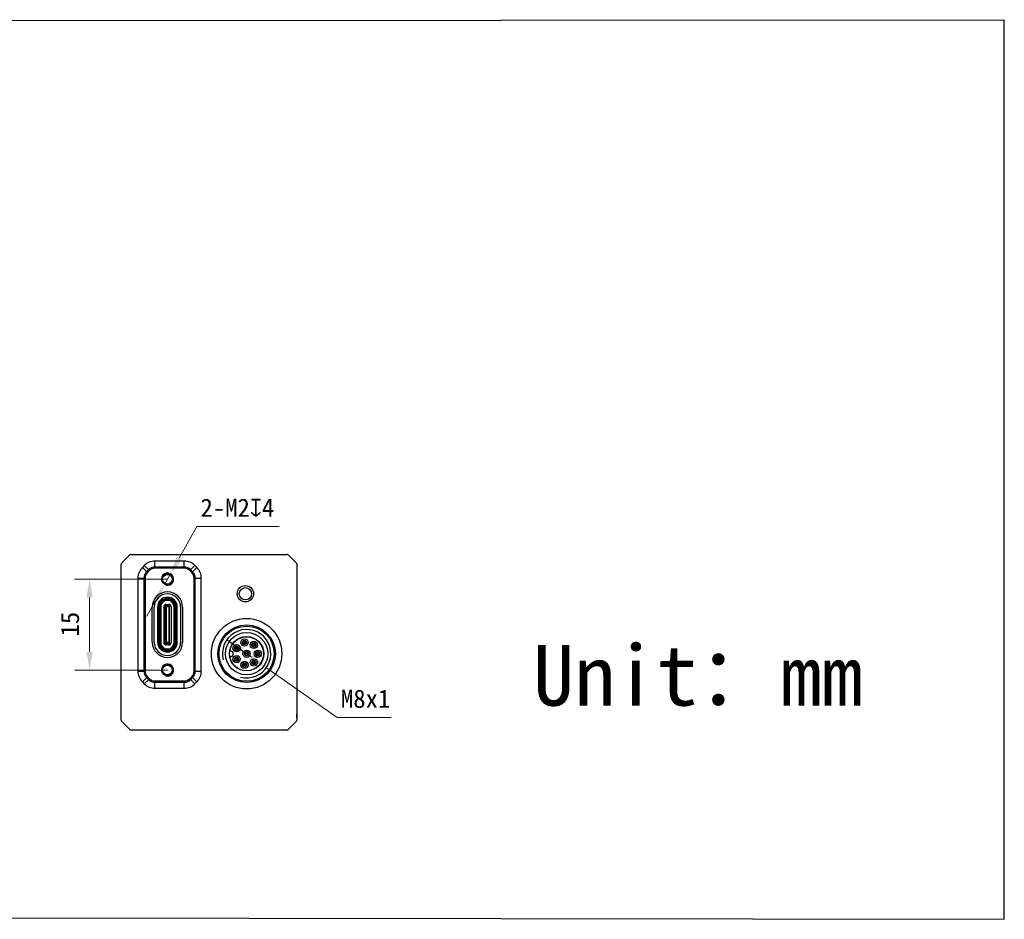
# Model space of a CAD drawing. Header units: millimetres. Extents: x 1096 to 1443, y 20 to 169.
# Tile 2 of 2: x 1281 to 1443, y 20 to 168. Entities that reach past the tile are written whole.
import ezdxf

# ---------------------------------------------------------------- set-up
doc = ezdxf.new("R2010")
doc.units = ezdxf.units.MM
doc.header["$LTSCALE"] = 16.335
doc.header["$PDMODE"] = 3
doc.header["$PDSIZE"] = 8
doc.layers.get('0').update_dxf_attribs({"linetype": 'CONTINUOUS'})
doc.layers.get('Defpoints').update_dxf_attribs({"linetype": 'CONTINUOUS'})
for name, color, linetype in [('00_COMPONENTS', 7, 'CONTINUOUS'), ('05_ALL_CURVES', 7, 'CONTINUOUS'), ('ASM_DXF_DIMENSION', 7, 'CONTINUOUS'), ('D-01-35-26-0DXF_CONTINUOUS_LINE', 7, 'CONTINUOUS')]:
    doc.layers.add(name, color=color, linetype=linetype)
doc.styles.get("Standard").update_dxf_attribs({"font": 'simfang.ttf'})
doc.dimstyles.new('DIMSTYLE_1', dxfattribs={"dimtxt": 3, "dimasz": 3, "dimexe": 2.5, "dimexo": 0, "dimgap": 0.75, "dimtad": 1, "dimdsep": 46, "dimtxsty": 'STANDARD', "dimblk": '_FILLED', "dimcen": 0.09, "dimclrd": 8, "dimclre": 8, "dimclrt": 7, "dimadec": 0, "dimazin": 0, "dimtp": 0.001, "dimtm": 0.001, "dimtfac": 1, "dimtofl": 0, "dimtmove": 0, "dimatfit": 3, "dimldrblk": '_FILLED', "dimfxl": 1, "dimtolj": 1, "dimlwd": 9, "dimlwe": 9, "dimarcsym": 0})
doc.dimstyles.new('DIMSTYLE_2', dxfattribs={"dimtxt": 3, "dimasz": 3, "dimexe": 2.5, "dimexo": 0, "dimtad": 1, "dimdec": 3, "dimdsep": 46, "dimtxsty": 'STANDARD', "dimblk": '_FILLED', "dimcen": 0.09, "dimclrd": 8, "dimclre": 8, "dimclrt": 7, "dimadec": 0, "dimazin": 0, "dimtp": 0.001, "dimtm": 0.001, "dimtfac": 1, "dimtdec": 3, "dimtmove": 0, "dimatfit": 2, "dimldrblk": '_FILLED', "dimfxl": 1, "dimtolj": 1, "dimlwd": 9, "dimlwe": 9, "dimarcsym": 0})

# ---------------------------------------------------------------- blocks, each defined once
blk = doc.blocks.new('_FILLED')
at = {"color": 0, "linetype": 'ByBlock'}
blk.add_solid([(0, 0), (-1, 0.167), (-1, -0.167)], dxfattribs=at)
blk = doc.blocks.new('*D154')
at = {"layer": 'D-01-35-26-0DXF_CONTINUOUS_LINE', "color": 8, "linetype": 'Continuous', "lineweight": 9}
for p, q in [((1305.23, 76), (1289.87, 76)), ((1292.37, 73), (1292.37, 64)), ((1305.23, 61), (1289.87, 61))]:
    blk.add_line(p, q, dxfattribs=at)
at = {"layer": 'Defpoints', "color": 0}
for p in [(1305.23, 76), (1292.37, 61), (1305.23, 61)]:
    blk.add_point(p, dxfattribs=at)
at = {"layer": 'D-01-35-26-0DXF_CONTINUOUS_LINE', "color": 8, "linetype": 'ByBlock', "lineweight": 9, "xscale": 3, "yscale": 3, "zscale": 3}
for p, rotation in [((1292.37, 76), 90), ((1292.37, 61), 270)]:
    blk.add_blockref('_FILLED', p, dxfattribs=dict(at, rotation=rotation))
at = {"layer": 'D-01-35-26-0DXF_CONTINUOUS_LINE', "color": 7, "lineweight": 30, "insert": (1287.62, 68.58), "char_height": 3, "attachment_point": 2, "rotation": 90, "line_spacing_factor": 0.9}
blk.add_mtext('\\A1;15', dxfattribs=at)
blk = doc.blocks.new('*D168')
at = {"layer": 'ASM_DXF_DIMENSION', "color": 8, "linetype": 'Continuous', "lineweight": 9}
for p, q in [((1307.18, 79.49), (1310.06, 84.68)), ((1323.71, 84.68), (1310.06, 84.68)), ((1304.74, 75.12), (1305.72, 76.87)), ((1303.28, 72.5), (1301.82, 69.88))]:
    blk.add_line(p, q, dxfattribs=at)
at = {"layer": 'Defpoints', "color": 0}
for p in [(1305.72, 76.87), (1304.74, 75.12)]:
    blk.add_point(p, dxfattribs=at)
at = {"layer": 'ASM_DXF_DIMENSION', "color": 8, "linetype": 'ByBlock', "lineweight": 9, "xscale": 3, "yscale": 3, "zscale": 3}
for p, rotation in [((1305.72, 76.87), 240.8911835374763), ((1304.74, 75.12), 60.89118353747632)]:
    blk.add_blockref('_FILLED', p, dxfattribs=dict(at, rotation=rotation))
at = {"layer": 'ASM_DXF_DIMENSION', "color": 7, "lineweight": 15, "insert": (1310.69, 89.3), "char_height": 3, "attachment_point": 1, "line_spacing_factor": 0.9}
blk.add_mtext('\\A1;{2-M2{\\fgdt;x}4}', dxfattribs=at)
blk = doc.blocks.new('*D178')
at = {"layer": 'ASM_DXF_DIMENSION', "color": 8, "linetype": 'Continuous', "lineweight": 9}
for p, q in [((1315.04, 66), (1319.12, 63.12)), ((1321.57, 61.39), (1333.25, 53.15)), ((1342.17, 53.15), (1333.25, 53.15))]:
    blk.add_line(p, q, dxfattribs=at)
at = {"layer": 'Defpoints', "color": 0}
for p in [(1315.04, 66), (1321.57, 61.39)]:
    blk.add_point(p, dxfattribs=at)
at = {"layer": 'ASM_DXF_DIMENSION', "color": 8, "linetype": 'ByBlock', "lineweight": 9, "xscale": 3, "yscale": 3, "zscale": 3}
for p, rotation in [((1315.04, 66), 144.7875199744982), ((1321.57, 61.39), 324.7875199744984)]:
    blk.add_blockref('_FILLED', p, dxfattribs=dict(at, rotation=rotation))
at = {"layer": 'ASM_DXF_DIMENSION', "color": 7, "lineweight": 15, "insert": (1333.88, 57.77), "char_height": 3, "attachment_point": 1, "line_spacing_factor": 0.9}
blk.add_mtext('\\A1;M8x1', dxfattribs=at)

msp = doc.modelspace()

# ---------------------------------------------------------------- linework, layer by layer
at = {"color": 7}
for p, q in [((1096.1887, 168.05), (1443.4516, 168.3556)), ((1443.4516, 19.8556), (1443.4516, 168.3556)), ((1095.6334, 20.4108), (1443.4516, 19.8556))]:
    msp.add_line(p, q, dxfattribs=at)
at = {"layer": '00_COMPONENTS'}
for p, q in [((1299.0168, 80.0078), (1297.6925, 78.6835)), ((1299.2289, 80.0956), (1324.9804, 80.0956)), ((1326.5168, 78.6835), (1325.1925, 80.0078)), ((1297.6046, 52.7199), (1297.6046, 78.4714)), ((1301.406, 78.2606), (1301.0847, 77.9393)), ((1302.2517, 77.4149), (1301.406, 78.2606)), ((1303.171, 77.7956), (1303.171, 78.9917)), ((1308.0083, 78.9917), (1303.171, 78.9917)), ((1308.0083, 77.7956), (1308.0083, 78.9917)), ((1308.9276, 77.4149), (1309.7733, 78.2606)), ((1310.0946, 77.9393), (1309.7733, 78.2606)), ((1326.6046, 78.4714), (1326.6046, 52.7199)), ((1301.9304, 77.0936), (1301.0847, 77.9393)), ((1302.1078, 77.5588), (1301.7865, 77.2375)), ((1302.1103, 77.5563), (1301.789, 77.235)), ((1302.2517, 77.4149), (1301.9304, 77.0936)), ((1302.2517, 77.4149), (1301.9304, 77.0936)), ((1308.0083, 77.9992), (1303.171, 77.9992)), ((1308.0083, 77.9956), (1303.171, 77.9956)), ((1308.0083, 77.7956), (1303.171, 77.7956)), ((1308.0083, 77.7956), (1303.171, 77.7956)), ((1309.2489, 77.0936), (1308.9276, 77.4149)), ((1309.2489, 77.0936), (1308.9276, 77.4149)), ((1309.3903, 77.235), (1309.069, 77.5563)), ((1309.3928, 77.2375), (1309.0715, 77.5588)), ((1309.2489, 77.0936), (1310.0946, 77.9393)), ((1300.3536, 76.1743), (1300.3536, 60.817)), ((1300.3536, 76.1743), (1301.5496, 76.1743)), ((1301.3461, 76.1743), (1301.3461, 60.817)), ((1301.3496, 76.1743), (1301.3496, 60.817)), ((1301.5496, 76.1743), (1301.5496, 60.817)), ((1301.5496, 76.1743), (1301.5496, 60.817)), ((1309.6296, 60.817), (1309.6296, 76.1743)), ((1309.6296, 60.817), (1309.6296, 76.1743)), ((1309.6296, 76.1743), (1310.8257, 76.1743)), ((1309.8296, 60.817), (1309.8296, 76.1743)), ((1309.8332, 60.817), (1309.8332, 76.1743)), ((1310.8257, 60.817), (1310.8257, 76.1743)), ((1304.9046, 71.7406), (1304.9046, 65.2406)), ((1304.9046, 71.7406), (1305.1546, 71.7406)), ((1305.0296, 71.8407), (1305.1546, 71.8407)), ((1305.1546, 71.4733), (1305.1546, 71.8456)), ((1305.1546, 71.8456), (1305.3046, 71.8456)), ((1305.3046, 71.586), (1305.1546, 71.586)), ((1305.3046, 71.4733), (1305.3046, 71.8456)), ((1305.3046, 71.8407), (1305.4296, 71.8407)), ((1305.3046, 71.7406), (1305.5546, 71.7406)), ((1305.5546, 65.2406), (1305.5546, 71.7406)), ((1302.7196, 65.5956), (1302.7196, 71.3956)), ((1303.0496, 65.5956), (1303.0496, 71.3956)), ((1303.5996, 71.3956), (1303.5996, 65.5956)), ((1303.7996, 71.3956), (1303.7996, 65.5956)), ((1303.9496, 71.3956), (1303.9496, 65.5956)), ((1304.1196, 71.3906), (1304.1196, 65.5906)), ((1304.6296, 71.4406), (1304.6296, 65.5406)), ((1304.8796, 71.5445), (1304.8796, 65.4368)), ((1304.9046, 71.5406), (1304.8796, 71.5406)), ((1304.9046, 71.3806), (1304.8796, 71.3806)), ((1304.8796, 71.1106), (1304.9046, 71.1106)), ((1304.9046, 71.1056), (1304.8796, 71.1056)), ((1304.9046, 70.8806), (1304.8796, 70.8806)), ((1304.8796, 70.6106), (1304.9046, 70.6106)), ((1304.9046, 70.6056), (1304.8796, 70.6056)), ((1304.9046, 70.3806), (1304.8796, 70.3806)), ((1304.8796, 70.1106), (1304.9046, 70.1106)), ((1304.9046, 70.1056), (1304.8796, 70.1056)), ((1305.0046, 71.4329), (1304.9046, 71.4929)), ((1305.0046, 71.4329), (1305.0046, 65.5483)), ((1305.4796, 71.4329), (1305.0046, 71.4329)), ((1305.3046, 71.4733), (1305.1546, 71.4733)), ((1305.4796, 71.4329), (1305.5546, 71.4929)), ((1305.4796, 71.4329), (1305.4796, 65.5483)), ((1305.5796, 71.5406), (1305.5546, 71.5406)), ((1305.5796, 71.3806), (1305.5546, 71.3806)), ((1305.5546, 71.1106), (1305.5796, 71.1106)), ((1305.5796, 71.1056), (1305.5546, 71.1056)), ((1305.5796, 70.8806), (1305.5546, 70.8806)), ((1305.5546, 70.6106), (1305.5796, 70.6106)), ((1305.5796, 70.6056), (1305.5546, 70.6056)), ((1305.5796, 70.3806), (1305.5546, 70.3806)), ((1305.5546, 70.1106), (1305.5796, 70.1106)), ((1305.5796, 70.1056), (1305.5546, 70.1056)), ((1305.5796, 65.4368), (1305.5796, 71.5445)), ((1305.8297, 71.4406), (1305.8297, 65.5406)), ((1306.3396, 65.5907), (1306.3396, 71.3907)), ((1306.5096, 65.5956), (1306.5096, 71.3956)), ((1306.6596, 65.5956), (1306.6596, 71.3956)), ((1306.8596, 65.5956), (1306.8596, 71.3956)), ((1307.4096, 71.3956), (1307.4096, 65.5956)), ((1307.7396, 71.3956), (1307.7396, 65.5956)), ((1304.9046, 69.8806), (1304.8796, 69.8806)), ((1304.8796, 69.6106), (1304.9046, 69.6106)), ((1304.9046, 69.6056), (1304.8796, 69.6056)), ((1304.9046, 69.3806), (1304.8796, 69.3806)), ((1304.8796, 69.1106), (1304.9046, 69.1106)), ((1304.9046, 69.1056), (1304.8796, 69.1056)), ((1304.9046, 68.8806), (1304.8796, 68.8806)), ((1304.8796, 68.6106), (1304.9046, 68.6106)), ((1304.9046, 68.6056), (1304.8796, 68.6056)), ((1304.9046, 68.3806), (1304.8796, 68.3806)), ((1305.5796, 69.8806), (1305.5546, 69.8806)), ((1305.5546, 69.6106), (1305.5796, 69.6106)), ((1305.5796, 69.6056), (1305.5546, 69.6056)), ((1305.5796, 69.3806), (1305.5546, 69.3806)), ((1305.5546, 69.1106), (1305.5796, 69.1106)), ((1305.5796, 69.1056), (1305.5546, 69.1056)), ((1305.5796, 68.8806), (1305.5546, 68.8806)), ((1305.5546, 68.6106), (1305.5796, 68.6106)), ((1305.5796, 68.6056), (1305.5546, 68.6056)), ((1305.5796, 68.3806), (1305.5546, 68.3806)), ((1304.8796, 68.1106), (1304.9046, 68.1106)), ((1304.9046, 68.1056), (1304.8796, 68.1056)), ((1304.9046, 67.8806), (1304.8796, 67.8806)), ((1304.8796, 67.6106), (1304.9046, 67.6106)), ((1304.9046, 67.6056), (1304.8796, 67.6056)), ((1304.9046, 67.3806), (1304.8796, 67.3806)), ((1304.8796, 67.1106), (1304.9046, 67.1106)), ((1304.9046, 67.1056), (1304.8796, 67.1056)), ((1304.9046, 66.8806), (1304.8796, 66.8806)), ((1305.5546, 68.1106), (1305.5796, 68.1106)), ((1305.5796, 68.1056), (1305.5546, 68.1056)), ((1305.5796, 67.8806), (1305.5546, 67.8806)), ((1305.5546, 67.6106), (1305.5796, 67.6106)), ((1305.5796, 67.6056), (1305.5546, 67.6056)), ((1305.5796, 67.3806), (1305.5546, 67.3806)), ((1305.5546, 67.1106), (1305.5796, 67.1106)), ((1305.5796, 67.1056), (1305.5546, 67.1056)), ((1305.5796, 66.8806), (1305.5546, 66.8806)), ((1304.8796, 66.6106), (1304.9046, 66.6106)), ((1304.9046, 66.6056), (1304.8796, 66.6056)), ((1304.9046, 66.3806), (1304.8796, 66.3806)), ((1304.8796, 66.1106), (1304.9046, 66.1106)), ((1304.9046, 66.1056), (1304.8796, 66.1056)), ((1304.9046, 65.8806), (1304.8796, 65.8806)), ((1304.8796, 65.6106), (1304.9046, 65.6106)), ((1304.9046, 65.6056), (1304.8796, 65.6056)), ((1304.8796, 65.4406), (1304.9046, 65.4406)), ((1304.9046, 65.4883), (1305.0046, 65.5483)), ((1305.1546, 65.2406), (1304.9046, 65.2406)), ((1305.4796, 65.5483), (1305.0046, 65.5483)), ((1305.4296, 65.1406), (1305.0296, 65.1406)), ((1305.1546, 65.508), (1305.1546, 65.1456)), ((1305.3046, 65.508), (1305.1546, 65.508)), ((1305.3046, 65.4053), (1305.1546, 65.4053)), ((1305.3046, 65.1456), (1305.1546, 65.1456)), ((1305.3046, 65.1456), (1305.3046, 65.508)), ((1305.5546, 65.2406), (1305.3046, 65.2406)), ((1305.4796, 65.5483), (1305.5546, 65.4883)), ((1305.5546, 66.6106), (1305.5796, 66.6106)), ((1305.5796, 66.6056), (1305.5546, 66.6056)), ((1305.5796, 66.3806), (1305.5546, 66.3806)), ((1305.5546, 66.1106), (1305.5796, 66.1106)), ((1305.5796, 66.1056), (1305.5546, 66.1056)), ((1305.5796, 65.8806), (1305.5546, 65.8806)), ((1305.5546, 65.6106), (1305.5796, 65.6106)), ((1305.5796, 65.6056), (1305.5546, 65.6056)), ((1305.5546, 65.4406), (1305.5796, 65.4406)), ((1300.3536, 60.817), (1301.5496, 60.817)), ((1309.6296, 60.817), (1310.8257, 60.817)), ((1301.0847, 59.052), (1301.9304, 59.8977)), ((1301.0847, 59.052), (1301.406, 58.7307)), ((1301.406, 58.7307), (1302.2517, 59.5764)), ((1301.7865, 59.7538), (1302.1078, 59.4325)), ((1301.789, 59.7563), (1302.1103, 59.435)), ((1301.9304, 59.8977), (1302.2517, 59.5764)), ((1301.9304, 59.8977), (1302.2517, 59.5764)), ((1303.171, 59.1956), (1308.0083, 59.1956)), ((1303.171, 57.9996), (1303.171, 59.1956)), ((1303.171, 59.1956), (1308.0083, 59.1956)), ((1303.171, 58.9956), (1308.0083, 58.9956)), ((1303.171, 58.9921), (1308.0083, 58.9921)), ((1308.0083, 57.9996), (1308.0083, 59.1956)), ((1308.9276, 59.5764), (1309.2489, 59.8977)), ((1308.9276, 59.5764), (1309.2489, 59.8977)), ((1309.7733, 58.7307), (1308.9276, 59.5764)), ((1309.069, 59.435), (1309.3903, 59.7563)), ((1309.0715, 59.4325), (1309.3928, 59.7538)), ((1310.0946, 59.052), (1309.2489, 59.8977)), ((1309.7733, 58.7307), (1310.0946, 59.052)), ((1303.171, 57.9996), (1308.0083, 57.9996)), ((1297.6925, 52.5078), (1299.0168, 51.1835)), ((1325.1925, 51.1835), (1326.5168, 52.5078)), ((1324.9804, 51.0956), (1299.2289, 51.0956))]:
    msp.add_line(p, q, dxfattribs=at)
for centre, radius in [((1305.2296, 75.9956), 0.95), ((1305.2296, 75.9956), 0.8), ((1318.1046, 73.5956), 1.35), ((1318.1046, 73.5956), 1.0102), ((1318.3046, 63.6956), 5.8194), ((1318.3046, 63.6956), 4.75), ((1318.3046, 63.6956), 4.55), ((1318.3046, 63.6956), 3.5), ((1318.3046, 63.6956), 2.85), ((1318.3046, 63.6956), 2.8), ((1316.6546, 64.5956), 0.6), ((1317.9546, 65.5456), 0.6), ((1317.9546, 65.5456), 0.35), ((1317.9546, 65.5456), 0.1), ((1319.5046, 65.1456), 0.6), ((1319.5046, 65.1456), 0.35), ((1319.5046, 65.1456), 0.1), ((1316.6546, 64.5956), 0.35), ((1316.6546, 64.5956), 0.1), ((1318.3046, 63.6956), 0.6), ((1318.3046, 63.6956), 0.35), ((1318.3046, 63.6956), 0.1), ((1320.1546, 63.6956), 0.6), ((1320.1546, 63.6956), 0.35), ((1320.1546, 63.6956), 0.1), ((1305.2296, 60.9956), 0.95), ((1316.6546, 62.7956), 0.6), ((1316.6546, 62.7956), 0.35), ((1316.6546, 62.7956), 0.1), ((1317.9546, 61.8456), 0.6), ((1317.9546, 61.8456), 0.35), ((1317.9546, 61.8456), 0.1), ((1319.5046, 62.2456), 0.6), ((1319.5046, 62.2456), 0.35), ((1319.5046, 62.2456), 0.1), ((1305.2296, 60.9956), 0.8)]:
    msp.add_circle(centre, radius, dxfattribs=at)
for centre, radius, start, end in [((1299.2289, 79.7956), 0.3, 90, 135), ((1324.9804, 79.7956), 0.3, 45, 90), ((1297.9046, 78.4714), 0.3, 135, 180), ((1303.171, 76.4956), 2.496, 90, 135), ((1308.0083, 76.4956), 2.496, 45, 90), ((1326.3046, 78.4714), 0.3, 0, 45), ((1302.8496, 76.1743), 2.496, 135, 180), ((1302.8496, 76.1743), 1.5036, 135, 180), ((1302.8496, 76.1743), 1.5, 135, 180), ((1302.8496, 76.1743), 1.3, 135, 180), ((1302.8496, 76.1743), 1.3, 135, 180), ((1303.171, 76.4956), 1.5036, 90, 135), ((1303.171, 76.4956), 1.5, 90, 135), ((1303.171, 76.4956), 1.3, 90, 135), ((1303.171, 76.4956), 1.3, 90, 135), ((1305.2296, 75.9956), 1, 255, 195), ((1308.0083, 76.4956), 1.5036, 45, 90), ((1308.0083, 76.4956), 1.5, 45, 90), ((1308.0083, 76.4956), 1.3, 45, 90), ((1308.0083, 76.4956), 1.3, 45, 90), ((1308.3296, 76.1743), 1.3, 0, 45), ((1308.3296, 76.1743), 1.3, 0, 45), ((1308.3296, 76.1743), 1.5, 0, 45), ((1308.3296, 76.1743), 1.5036, 0, 45), ((1308.3296, 76.1743), 2.496, 0, 45), ((1305.2296, 71.3956), 2.51, 0, 180), ((1305.2296, 71.3956), 2.18, 0, 180), ((1305.2296, 71.3956), 1.63, 0, 180), ((1305.2296, 71.3956), 1.43, 0, 180), ((1305.2296, 71.3956), 1.28, 0, 180), ((1305.2296, 71.3906), 1.11, 0.004513, 180.006201), ((1305.0296, 71.4406), 0.4, 90.000038, 180), ((1304.9258, 71.5445), 0.0462, 117.367989, 172.158133), ((1305.4296, 71.4406), 0.4, 0, 89.999837), ((1305.5334, 71.5445), 0.0462, 0.046575, 62.633446), ((1304.9253, 71.5445), 0.0457, 172.09331, 179.981576), ((1318.3046, 63.6956), 4, 255, 195), ((1305.2296, 65.5956), 2.51, 180, 0), ((1305.2296, 65.5956), 2.18, 180, 0), ((1305.2296, 65.5956), 1.63, 180, 0), ((1305.2296, 65.5956), 1.43, 180, 0), ((1305.2296, 65.5956), 1.28, 180, 0), ((1305.2296, 65.5906), 1.11, 180.004513, 0.006201), ((1305.0296, 65.5406), 0.4, 180.00004, 270), ((1304.9258, 65.4368), 0.0462, 180.04634, 242.632019), ((1305.4296, 65.5406), 0.4, 270.000036, 0), ((1305.5335, 65.4368), 0.0462, 297.366434, 352.160463), ((1305.534, 65.4368), 0.0457, 352.095118, 359.981787), ((1318.0501, 65.5456), 0.3501, 115.405455, 244.594545), ((1317.8591, 65.5456), 0.3501, 295.405453, 64.594547), ((1319.6001, 65.1456), 0.3501, 115.405455, 244.594545), ((1319.4091, 65.1456), 0.3501, 295.405453, 64.594547), ((1315.7839, 64.3327), 0.2, 165.817691, 258.530931), ((1315.6546, 63.6956), 0.45, 281.469069, 78.530931), ((1316.7501, 64.5956), 0.3501, 115.405455, 244.594545), ((1316.5591, 64.5956), 0.3501, 295.405453, 64.594547), ((1318.4001, 63.6956), 0.3501, 115.405455, 244.594545), ((1318.2091, 63.6956), 0.3501, 295.405453, 64.594547), ((1320.2501, 63.6956), 0.3501, 115.405455, 244.594545), ((1320.0591, 63.6956), 0.3501, 295.405453, 64.594547), ((1305.2296, 60.9956), 1, 255, 195), ((1315.7839, 63.0586), 0.2, 101.469069, 194.182309), ((1316.7501, 62.7956), 0.3501, 115.405455, 244.594545), ((1316.5591, 62.7956), 0.3501, 295.405453, 64.594547), ((1318.0501, 61.8456), 0.3501, 115.405455, 244.594545), ((1317.8591, 61.8456), 0.3501, 295.405453, 64.594547), ((1319.6001, 62.2456), 0.3501, 115.405455, 244.594545), ((1319.4091, 62.2456), 0.3501, 295.405453, 64.594547), ((1302.8496, 60.817), 2.496, 180, 225), ((1302.8496, 60.817), 1.5036, 180, 225), ((1302.8496, 60.817), 1.5, 180, 225), ((1302.8496, 60.817), 1.3, 180, 225), ((1302.8496, 60.817), 1.3, 180, 225), ((1308.3296, 60.817), 1.3, 315, 0), ((1308.3296, 60.817), 1.3, 315, 0), ((1308.3296, 60.817), 1.5, 315, 0), ((1308.3296, 60.817), 1.5036, 315, 0), ((1308.3296, 60.817), 2.496, 315, 0), ((1303.171, 60.4956), 2.496, 225, 270), ((1303.171, 60.4956), 1.5036, 225, 270), ((1303.171, 60.4956), 1.5, 225, 270), ((1303.171, 60.4956), 1.3, 225, 270), ((1303.171, 60.4956), 1.3, 225, 270), ((1308.0083, 60.4956), 1.3, 270, 315), ((1308.0083, 60.4956), 1.3, 270, 315), ((1308.0083, 60.4956), 1.5, 270, 315), ((1308.0083, 60.4956), 1.5036, 270, 315), ((1308.0083, 60.4956), 2.496, 270, 315), ((1297.9046, 52.7199), 0.3, 180, 225), ((1326.3046, 52.7199), 0.3, 315, 0), ((1299.2289, 51.3956), 0.3, 225, 270), ((1324.9804, 51.3956), 0.3, 270, 315)]:
    msp.add_arc(centre, radius, start, end, dxfattribs=at)
for points, knots in [([(1317.8999, 65.8619), (1317.9002, 65.862), (1317.9004, 65.8629), (1317.9007, 65.8643), (1317.901, 65.8669), (1317.9013, 65.8702), (1317.9017, 65.8745), (1317.9021, 65.8816), (1317.9024, 65.8874), (1317.9025, 65.8915)], [0, 0, 0, 0, 0.02416257, 0.07781131, 0.1619824, 0.27613427, 0.41867422, 0.58788702, 1, 1, 1, 1]), ([(1317.9025, 65.1998), (1317.9024, 65.2039), (1317.9021, 65.2097), (1317.9017, 65.2168), (1317.9013, 65.2211), (1317.901, 65.2244), (1317.9007, 65.227), (1317.9004, 65.2284), (1317.9002, 65.2293), (1317.8999, 65.2294)], [0, 0, 0, 0, 0.4121175, 0.58133703, 0.72389058, 0.8380591, 0.9222354, 0.97585778, 1, 1, 1, 1]), ([(1318.0068, 65.8915), (1318.0069, 65.8874), (1318.0072, 65.8816), (1318.0076, 65.8745), (1318.0079, 65.8702), (1318.0083, 65.8669), (1318.0086, 65.8643), (1318.0089, 65.8629), (1318.0091, 65.862), (1318.0093, 65.8619)], [0, 0, 0, 0, 0.41209217, 0.58131241, 0.72387927, 0.83806303, 0.92224536, 0.97586269, 1, 1, 1, 1]), ([(1318.0093, 65.2294), (1318.0091, 65.2293), (1318.0089, 65.2284), (1318.0086, 65.227), (1318.0083, 65.2244), (1318.0079, 65.2211), (1318.0076, 65.2168), (1318.0072, 65.2096), (1318.0069, 65.2039), (1318.0068, 65.1998)], [0, 0, 0, 0, 0.02415779, 0.07780158, 0.16197858, 0.27614561, 0.41869884, 0.58791242, 1, 1, 1, 1]), ([(1319.4499, 65.4619), (1319.4502, 65.462), (1319.4504, 65.4629), (1319.4507, 65.4643), (1319.451, 65.4669), (1319.4513, 65.4702), (1319.4517, 65.4745), (1319.4521, 65.4816), (1319.4524, 65.4874), (1319.4525, 65.4915)], [0, 0, 0, 0, 0.02416257, 0.07781131, 0.1619824, 0.27613427, 0.41867422, 0.58788702, 1, 1, 1, 1]), ([(1319.5568, 65.4915), (1319.5569, 65.4874), (1319.5572, 65.4816), (1319.5576, 65.4745), (1319.5579, 65.4702), (1319.5583, 65.4669), (1319.5586, 65.4643), (1319.5589, 65.4629), (1319.5591, 65.462), (1319.5593, 65.4619)], [0, 0, 0, 0, 0.41209217, 0.58131241, 0.72387927, 0.83806303, 0.92224536, 0.97586269, 1, 1, 1, 1]), ([(1316.5999, 64.9119), (1316.6002, 64.912), (1316.6004, 64.9129), (1316.6007, 64.9143), (1316.601, 64.9169), (1316.6013, 64.9202), (1316.6017, 64.9245), (1316.6021, 64.9316), (1316.6024, 64.9374), (1316.6025, 64.9415)], [0, 0, 0, 0, 0.02416257, 0.07781131, 0.1619824, 0.27613427, 0.41867422, 0.58788702, 1, 1, 1, 1]), ([(1316.6025, 64.2498), (1316.6024, 64.2539), (1316.6021, 64.2597), (1316.6017, 64.2668), (1316.6013, 64.2711), (1316.601, 64.2744), (1316.6007, 64.277), (1316.6004, 64.2784), (1316.6002, 64.2793), (1316.5999, 64.2794)], [0, 0, 0, 0, 0.4121175, 0.58133703, 0.72389058, 0.8380591, 0.9222354, 0.97585778, 1, 1, 1, 1]), ([(1316.7068, 64.9415), (1316.7069, 64.9374), (1316.7072, 64.9316), (1316.7076, 64.9245), (1316.7079, 64.9202), (1316.7083, 64.9169), (1316.7086, 64.9143), (1316.7089, 64.9129), (1316.7091, 64.912), (1316.7093, 64.9119)], [0, 0, 0, 0, 0.41209217, 0.58131241, 0.72387927, 0.83806303, 0.92224536, 0.97586269, 1, 1, 1, 1]), ([(1316.7093, 64.2794), (1316.7091, 64.2793), (1316.7089, 64.2784), (1316.7086, 64.277), (1316.7083, 64.2744), (1316.7079, 64.2711), (1316.7076, 64.2668), (1316.7072, 64.2596), (1316.7069, 64.2539), (1316.7068, 64.2498)], [0, 0, 0, 0, 0.02415779, 0.07780158, 0.16197858, 0.27614561, 0.41869884, 0.58791242, 1, 1, 1, 1]), ([(1318.2499, 64.0119), (1318.2502, 64.012), (1318.2504, 64.0129), (1318.2507, 64.0143), (1318.251, 64.0169), (1318.2513, 64.0202), (1318.2517, 64.0245), (1318.2521, 64.0316), (1318.2524, 64.0374), (1318.2525, 64.0415)], [0, 0, 0, 0, 0.02416257, 0.07781131, 0.1619824, 0.27613427, 0.41867422, 0.58788702, 1, 1, 1, 1]), ([(1318.3568, 64.0415), (1318.3569, 64.0374), (1318.3572, 64.0316), (1318.3576, 64.0245), (1318.3579, 64.0202), (1318.3583, 64.0169), (1318.3586, 64.0143), (1318.3589, 64.0129), (1318.3591, 64.012), (1318.3593, 64.0119)], [0, 0, 0, 0, 0.41209217, 0.58131241, 0.72387927, 0.83806303, 0.92224536, 0.97586269, 1, 1, 1, 1]), ([(1319.4525, 64.7998), (1319.4524, 64.8039), (1319.4521, 64.8097), (1319.4517, 64.8168), (1319.4513, 64.8211), (1319.451, 64.8244), (1319.4507, 64.827), (1319.4504, 64.8284), (1319.4502, 64.8293), (1319.4499, 64.8294)], [0, 0, 0, 0, 0.4121175, 0.58133703, 0.72389058, 0.8380591, 0.9222354, 0.97585778, 1, 1, 1, 1]), ([(1319.5593, 64.8294), (1319.5591, 64.8293), (1319.5589, 64.8284), (1319.5586, 64.827), (1319.5583, 64.8244), (1319.5579, 64.8211), (1319.5576, 64.8168), (1319.5572, 64.8096), (1319.5569, 64.8039), (1319.5568, 64.7998)], [0, 0, 0, 0, 0.02415779, 0.07780158, 0.16197858, 0.27614561, 0.41869884, 0.58791242, 1, 1, 1, 1]), ([(1320.0999, 64.0119), (1320.1002, 64.012), (1320.1004, 64.0129), (1320.1007, 64.0143), (1320.101, 64.0169), (1320.1013, 64.0202), (1320.1017, 64.0245), (1320.1021, 64.0316), (1320.1024, 64.0374), (1320.1025, 64.0415)], [0, 0, 0, 0, 0.02416257, 0.07781131, 0.1619824, 0.27613427, 0.41867422, 0.58788702, 1, 1, 1, 1]), ([(1320.2068, 64.0415), (1320.2069, 64.0374), (1320.2072, 64.0316), (1320.2076, 64.0245), (1320.2079, 64.0202), (1320.2083, 64.0169), (1320.2086, 64.0143), (1320.2089, 64.0129), (1320.2091, 64.012), (1320.2093, 64.0119)], [0, 0, 0, 0, 0.41209217, 0.58131241, 0.72387927, 0.83806303, 0.92224536, 0.97586269, 1, 1, 1, 1]), ([(1316.5999, 63.1119), (1316.6002, 63.112), (1316.6004, 63.1129), (1316.6007, 63.1143), (1316.601, 63.1169), (1316.6013, 63.1202), (1316.6017, 63.1245), (1316.6021, 63.1316), (1316.6024, 63.1374), (1316.6025, 63.1415)], [0, 0, 0, 0, 0.02416257, 0.07781131, 0.1619824, 0.27613427, 0.41867422, 0.58788702, 1, 1, 1, 1]), ([(1316.6025, 62.4498), (1316.6024, 62.4539), (1316.6021, 62.4597), (1316.6017, 62.4668), (1316.6013, 62.4711), (1316.601, 62.4744), (1316.6007, 62.477), (1316.6004, 62.4784), (1316.6002, 62.4793), (1316.5999, 62.4794)], [0, 0, 0, 0, 0.4121175, 0.58133703, 0.72389058, 0.8380591, 0.9222354, 0.97585778, 1, 1, 1, 1]), ([(1316.7068, 63.1415), (1316.7069, 63.1374), (1316.7072, 63.1316), (1316.7076, 63.1245), (1316.7079, 63.1202), (1316.7083, 63.1169), (1316.7086, 63.1143), (1316.7089, 63.1129), (1316.7091, 63.112), (1316.7093, 63.1119)], [0, 0, 0, 0, 0.41209217, 0.58131241, 0.72387927, 0.83806303, 0.92224536, 0.97586269, 1, 1, 1, 1]), ([(1316.7093, 62.4794), (1316.7091, 62.4793), (1316.7089, 62.4784), (1316.7086, 62.477), (1316.7083, 62.4744), (1316.7079, 62.4711), (1316.7076, 62.4668), (1316.7072, 62.4596), (1316.7069, 62.4539), (1316.7068, 62.4498)], [0, 0, 0, 0, 0.02415779, 0.07780158, 0.16197858, 0.27614561, 0.41869884, 0.58791242, 1, 1, 1, 1]), ([(1317.8999, 62.1619), (1317.9002, 62.162), (1317.9004, 62.1629), (1317.9007, 62.1643), (1317.901, 62.1669), (1317.9013, 62.1702), (1317.9017, 62.1745), (1317.9021, 62.1816), (1317.9024, 62.1874), (1317.9025, 62.1915)], [0, 0, 0, 0, 0.02416257, 0.07781131, 0.1619824, 0.27613427, 0.41867422, 0.58788702, 1, 1, 1, 1]), ([(1318.0068, 62.1915), (1318.0069, 62.1874), (1318.0072, 62.1816), (1318.0076, 62.1745), (1318.0079, 62.1702), (1318.0083, 62.1669), (1318.0086, 62.1643), (1318.0089, 62.1629), (1318.0091, 62.162), (1318.0093, 62.1619)], [0, 0, 0, 0, 0.41209217, 0.58131241, 0.72387927, 0.83806303, 0.92224536, 0.97586269, 1, 1, 1, 1]), ([(1318.2525, 63.3498), (1318.2524, 63.3539), (1318.2521, 63.3597), (1318.2517, 63.3668), (1318.2513, 63.3711), (1318.251, 63.3744), (1318.2507, 63.377), (1318.2504, 63.3784), (1318.2502, 63.3793), (1318.2499, 63.3794)], [0, 0, 0, 0, 0.4121175, 0.58133703, 0.72389058, 0.8380591, 0.9222354, 0.97585778, 1, 1, 1, 1]), ([(1318.3593, 63.3794), (1318.3591, 63.3793), (1318.3589, 63.3784), (1318.3586, 63.377), (1318.3583, 63.3744), (1318.3579, 63.3711), (1318.3576, 63.3668), (1318.3572, 63.3596), (1318.3569, 63.3539), (1318.3568, 63.3498)], [0, 0, 0, 0, 0.02415779, 0.07780158, 0.16197858, 0.27614561, 0.41869884, 0.58791242, 1, 1, 1, 1]), ([(1319.4499, 62.5619), (1319.4502, 62.562), (1319.4504, 62.5629), (1319.4507, 62.5643), (1319.451, 62.5669), (1319.4513, 62.5702), (1319.4517, 62.5745), (1319.4521, 62.5816), (1319.4524, 62.5874), (1319.4525, 62.5915)], [0, 0, 0, 0, 0.02416257, 0.07781131, 0.1619824, 0.27613427, 0.41867422, 0.58788702, 1, 1, 1, 1]), ([(1319.4525, 61.8998), (1319.4524, 61.9039), (1319.4521, 61.9097), (1319.4517, 61.9168), (1319.4513, 61.9211), (1319.451, 61.9244), (1319.4507, 61.927), (1319.4504, 61.9284), (1319.4502, 61.9293), (1319.4499, 61.9294)], [0, 0, 0, 0, 0.4121175, 0.58133703, 0.72389058, 0.8380591, 0.9222354, 0.97585778, 1, 1, 1, 1]), ([(1319.5568, 62.5915), (1319.5569, 62.5874), (1319.5572, 62.5816), (1319.5576, 62.5745), (1319.5579, 62.5702), (1319.5583, 62.5669), (1319.5586, 62.5643), (1319.5589, 62.5629), (1319.5591, 62.562), (1319.5593, 62.5619)], [0, 0, 0, 0, 0.41209217, 0.58131241, 0.72387927, 0.83806303, 0.92224536, 0.97586269, 1, 1, 1, 1]), ([(1319.5593, 61.9294), (1319.5591, 61.9293), (1319.5589, 61.9284), (1319.5586, 61.927), (1319.5583, 61.9244), (1319.5579, 61.9211), (1319.5576, 61.9168), (1319.5572, 61.9096), (1319.5569, 61.9039), (1319.5568, 61.8998)], [0, 0, 0, 0, 0.02415779, 0.07780158, 0.16197858, 0.27614561, 0.41869884, 0.58791242, 1, 1, 1, 1]), ([(1320.1025, 63.3498), (1320.1024, 63.3539), (1320.1021, 63.3597), (1320.1017, 63.3668), (1320.1013, 63.3711), (1320.101, 63.3744), (1320.1007, 63.377), (1320.1004, 63.3784), (1320.1002, 63.3793), (1320.0999, 63.3794)], [0, 0, 0, 0, 0.4121175, 0.58133703, 0.72389058, 0.8380591, 0.9222354, 0.97585778, 1, 1, 1, 1]), ([(1320.2093, 63.3794), (1320.2091, 63.3793), (1320.2089, 63.3784), (1320.2086, 63.377), (1320.2083, 63.3744), (1320.2079, 63.3711), (1320.2076, 63.3668), (1320.2072, 63.3596), (1320.2069, 63.3539), (1320.2068, 63.3498)], [0, 0, 0, 0, 0.02415779, 0.07780158, 0.16197858, 0.27614561, 0.41869884, 0.58791242, 1, 1, 1, 1]), ([(1317.9025, 61.4998), (1317.9024, 61.5039), (1317.9021, 61.5097), (1317.9017, 61.5168), (1317.9013, 61.5211), (1317.901, 61.5244), (1317.9007, 61.527), (1317.9004, 61.5284), (1317.9002, 61.5293), (1317.8999, 61.5294)], [0, 0, 0, 0, 0.4121175, 0.58133703, 0.72389058, 0.8380591, 0.9222354, 0.97585778, 1, 1, 1, 1]), ([(1318.0093, 61.5294), (1318.0091, 61.5293), (1318.0089, 61.5284), (1318.0086, 61.527), (1318.0083, 61.5244), (1318.0079, 61.5211), (1318.0076, 61.5168), (1318.0072, 61.5096), (1318.0069, 61.5039), (1318.0068, 61.4998)], [0, 0, 0, 0, 0.02415779, 0.07780158, 0.16197858, 0.27614561, 0.41869884, 0.58791242, 1, 1, 1, 1])]:
    msp.add_open_spline(points, degree=3, knots=knots, dxfattribs=at)
at = {"layer": '05_ALL_CURVES'}
for p, q in [((1326.6046, 78.0956), (1326.6046, 77.4814)), ((1326.6046, 53.0956), (1326.6046, 53.7099))]:
    msp.add_line(p, q, dxfattribs=at)

# ---------------------------------------------------------------- texts
at = {"insert": (1365.6021, 65.1245), "char_height": 10, "attachment_point": 1}
msp.add_mtext_dynamic_manual_height_columns('Unit：mm', width=63.843551, gutter_width=1, heights=[0], dxfattribs=at)

# ---------------------------------------------------------------- dimensions: what is measured, and where the dimension line sits
at = {"layer": 'ASM_DXF_DIMENSION', "color": 7, "linetype": 'Continuous', "lineweight": 15}
for p1, p2, text, picture, middle in [((1304.7432, 75.1219), (1305.7161, 76.8693), '{2-M<>{\\fgdt;x}4}', '*D168', (1317.1996, 84.6766)), ((1315.0366, 66.0021), (1321.5727, 61.3892), 'M<>x1', '*D178', (1338.0243, 53.1475))]:
    dim = msp.add_diameter_dim_2p(p1=p1, p2=p2, text=text, dimstyle='DIMSTYLE_2', override={"dimtih": 1, "dimtoh": 1, "dimpost": '<>', "dimtxsty": 'STANDARD', "dimldrblk": '_FILLED'}, dxfattribs=at)
    dim.commit()
    dim.dimension.update_dxf_attribs({"geometry": picture, "text_midpoint": middle, "dimtype": 163})
at = {"layer": 'D-01-35-26-0DXF_CONTINUOUS_LINE', "color": 7, "linetype": 'Continuous', "lineweight": 30}
dim = msp.add_linear_dim(base=(1292.3725, 60.9956), p1=(1305.2296, 75.9956), p2=(1305.2296, 60.9956), angle=270, dimstyle='DIMSTYLE_1', override={"dimtxsty": 'STANDARD', "dimldrblk": '_FILLED'}, dxfattribs=at)
dim.commit()
dim.dimension.update_dxf_attribs({"geometry": '*D154', "text_midpoint": (1292.3725, 68.5806), "dimtype": 160})

doc.saveas('drawing.dxf')
